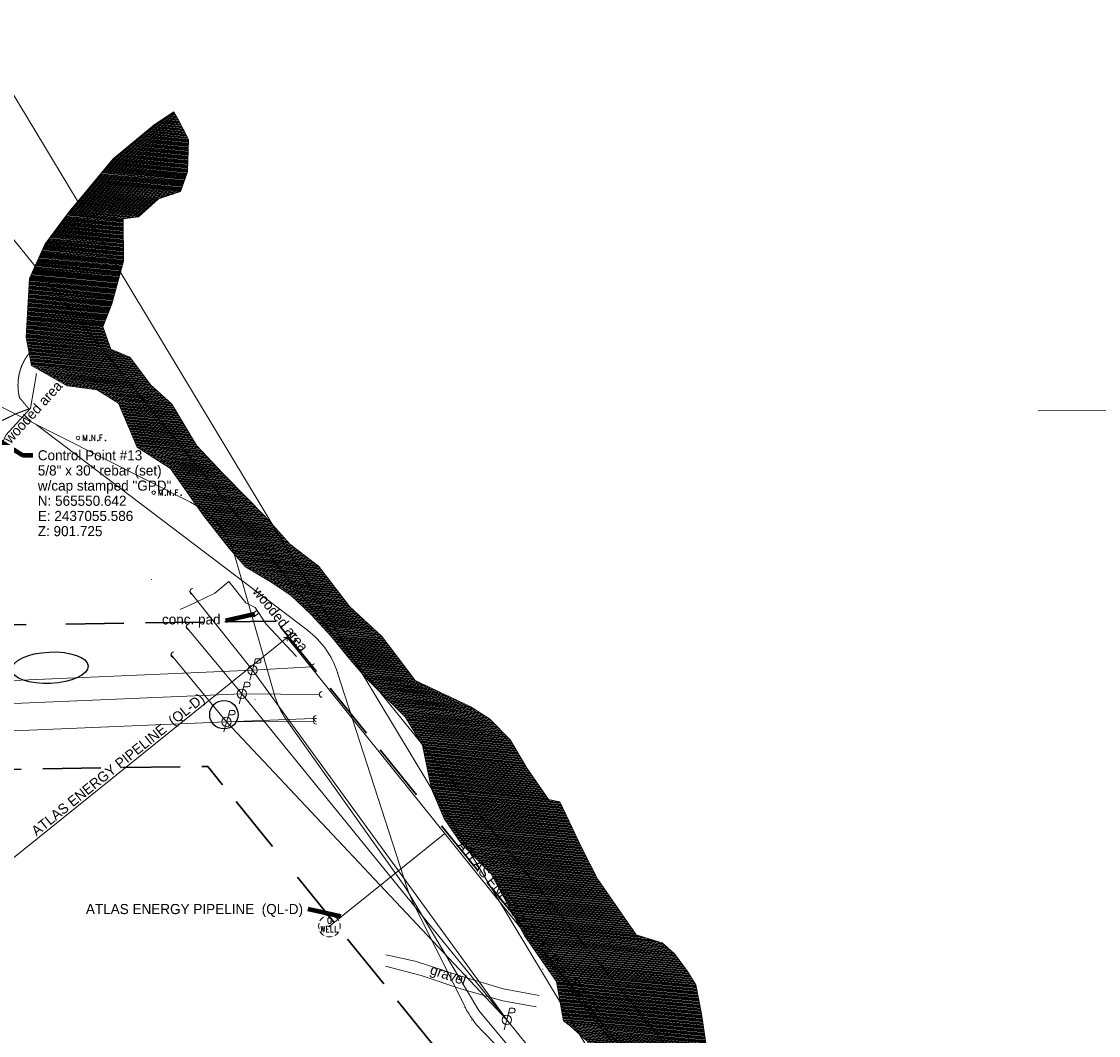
# Model space of a CAD drawing. Header units: feet. Extents: x 2433273 to 2447442, y 555003 to 575201.
# Tile 164 of 226: x 2437078 to 2437824, y 565134 to 565836. Entities that reach past the tile are written whole.
import ezdxf
from ezdxf.enums import TextEntityAlignment as Align

# ---------------------------------------------------------------- set-up
doc = ezdxf.new("R2010")
doc.units = ezdxf.units.FT
doc.header["$LTSCALE"] = 50
doc.header["$MEASUREMENT"] = 0
for name, pattern in [('cl20', [100, 5, -5, 80, -5, 5]), ('DGN Style 2', [484.236387, 290.541832, -193.694555]), ('DGN Style 5', [338.965471, 145.270916, -193.694555]), ('esmtuex', [4.65, 0.8, -0.275, -0.275, 0.8, -0.3, 0.8, -0.3, 0.8, -0.3]), ('stream', [1.4, 0.7, -0.1, 0.1, -0.1, 0.1, -0.1, 0.1, -0.1]), ('treelt', [0.3, -0.15, -0.15]), ('treert', [0.3, -0.15, -0.15])]:
    doc.linetypes.add(name, pattern=pattern)
for name, color, linetype, lineweight in [('EV_Ecological_Wetlands', 151, 'stream', 13), ('PV_X_Driveway', 7, 'DGN Style 5', 0), ('RD_X_Concrete_Pad', 9, 'DGN Style 5', 0), ('RW_X_CL_20', 6, 'cl20', 0), ('RW_X_Esmt_U', 6, 'esmtuex', 30), ('SV_X_Break_Lines', 4, 'DGN Style 2', 0), ('SV_X_Control_Cells_Found', 7, 'Continuous', 0), ('SV_X_Text', 7, 'Continuous', 0), ('UT_X_Electric_Cells', 1, 'Continuous', 0), ('UT_X_FO', 30, 'Continuous', 0), ('UT_X_Gas', 2, 'Continuous', 0), ('UT_X_Gas_Cells', 2, 'Continuous', 0), ('UT_X_Gas_Cells (Construction)', 2, 'Continuous', 0), ('UT_X_Gas_Text', 7, 'Continuous', 0), ('UT_X_Misc_Cells', 7, 'Continuous', 0), ('UT_X_Overhead_Electric', 1, 'Continuous', 0), ('VG_X_Tree_Line_Lt', 3, 'treelt', 0), ('VG_X_Tree_Line_Rt', 3, 'treert', 0)]:
    doc.layers.add(name, color=color, linetype=linetype, lineweight=lineweight)
doc.layers.add('GK_Visualization', color=30, linetype='Continuous', lineweight=13, plot=False)
doc.styles.add('Slanted-Normal LS 0.50', font='font31.shx', dxfattribs={"height": 0.14})
doc.styles.add('Slanted-Normal LS 0.50_0', font='font31.shx')
doc.styles.add('Style-font30', font='font30.shx')
doc.dimstyles.new('Dec-0  Slanted', dxfattribs={"dimscale": 50, "dimtxt": 0.14, "dimasz": 0.14, "dimexe": 0.07, "dimexo": 0.07, "dimgap": 0.07, "dimtad": 1, "dimdec": 0, "dimzin": 3, "dimdsep": 46, "dimtxsty": 'Slanted-Normal LS 0.50_0', "dimcen": 0.09, "dimclrd": 97, "dimclre": 97, "dimclrt": 7, "dimadec": 0, "dimazin": 3, "dimtfac": 1, "dimtdec": 0, "dimtofl": 0, "dimtmove": 1, "dimatfit": 1, "dimfxl": 1, "dimtzin": 3, "dimlwd": 0, "dimlwe": 0, "dimarcsym": 0})
doc.dimstyles.new('Dec-1  Slanted', dxfattribs={"dimscale": 50, "dimtxt": 0.14, "dimasz": 0.14, "dimexe": 0.07, "dimexo": 0.07, "dimgap": 0.07, "dimtad": 1, "dimdec": 1, "dimzin": 3, "dimdsep": 46, "dimtxsty": 'Slanted-Normal LS 0.50_0', "dimcen": 0.09, "dimclrd": 97, "dimclre": 97, "dimclrt": 7, "dimadec": 1, "dimazin": 3, "dimtfac": 1, "dimtdec": 1, "dimtofl": 0, "dimtmove": 1, "dimatfit": 1, "dimfxl": 1, "dimtzin": 3, "dimlwd": 0, "dimlwe": 0, "dimarcsym": 0})

# ---------------------------------------------------------------- blocks, each defined once
blk = doc.blocks.new('X_66')
at = {"layer": 'GK_Visualization', "color": 1, "linetype": 'Continuous', "lineweight": 0}
for p, q in [((-0.07, -0.07), (0.07, 0.07)), ((-0.07, 0.07), (0.07, -0.07))]:
    blk.add_line(p, q, dxfattribs=at)
blk = doc.blocks.new('X_67')
at = {"layer": 'GK_Visualization', "color": 1, "linetype": 'Continuous', "lineweight": 0}
for p, q in [((-0.07, -0.07), (0.07, 0.07)), ((-0.07, 0.07), (0.07, -0.07))]:
    blk.add_line(p, q, dxfattribs=at)
blk = doc.blocks.new('X_68')
at = {"layer": 'GK_Visualization', "color": 1, "linetype": 'Continuous', "lineweight": 0}
for p, q in [((-0.07, -0.07), (0.07, 0.07)), ((-0.07, 0.07), (0.07, -0.07))]:
    blk.add_line(p, q, dxfattribs=at)
blk = doc.blocks.new('X_69')
at = {"layer": 'GK_Visualization', "color": 1, "linetype": 'Continuous', "lineweight": 0}
for p, q in [((-0.07, -0.07), (0.07, 0.07)), ((-0.07, 0.07), (0.07, -0.07))]:
    blk.add_line(p, q, dxfattribs=at)
blk = doc.blocks.new('X_82')
at = {"layer": 'GK_Visualization', "color": 1, "linetype": 'Continuous', "lineweight": 0}
for p, q in [((-0.07, -0.07), (0.07, 0.07)), ((-0.07, 0.07), (0.07, -0.07))]:
    blk.add_line(p, q, dxfattribs=at)
blk = doc.blocks.new('X_83')
at = {"layer": 'GK_Visualization', "color": 1, "linetype": 'Continuous', "lineweight": 0}
for p, q in [((-0.07, -0.07), (0.07, 0.07)), ((-0.07, 0.07), (0.07, -0.07))]:
    blk.add_line(p, q, dxfattribs=at)
blk = doc.blocks.new('SURVPN-CROSS_4')
at = {"layer": 'GK_Visualization', "color": 30, "linetype": 'Continuous', "lineweight": 0}
for p, q in [((0.07, 0), (-0.07, 0)), ((0, 0.07), (0, -0.07))]:
    blk.add_line(p, q, dxfattribs=at)
blk = doc.blocks.new('SURVPN-CROSS_5')
at = {"layer": 'GK_Visualization', "color": 30, "linetype": 'Continuous', "lineweight": 0}
for p, q in [((0.07, 0), (-0.07, 0)), ((0, 0.07), (0, -0.07))]:
    blk.add_line(p, q, dxfattribs=at)
blk = doc.blocks.new('SURVPN-CROSS_6')
at = {"layer": 'GK_Visualization', "color": 30, "linetype": 'Continuous', "lineweight": 0}
for p, q in [((0.07, 0), (-0.07, 0)), ((0, 0.07), (0, -0.07))]:
    blk.add_line(p, q, dxfattribs=at)
blk = doc.blocks.new('SURVPN-CROSS_7')
at = {"layer": 'GK_Visualization', "color": 30, "linetype": 'Continuous', "lineweight": 0}
for p, q in [((0.07, 0), (-0.07, 0)), ((0, 0.07), (0, -0.07))]:
    blk.add_line(p, q, dxfattribs=at)
blk = doc.blocks.new('X_173')
at = {"layer": 'GK_Visualization', "color": 1, "linetype": 'Continuous', "lineweight": 0}
for p, q in [((-0.07, -0.07), (0.07, 0.07)), ((-0.07, 0.07), (0.07, -0.07))]:
    blk.add_line(p, q, dxfattribs=at)
blk = doc.blocks.new('X_174')
at = {"layer": 'GK_Visualization', "color": 1, "linetype": 'Continuous', "lineweight": 0}
for p, q in [((-0.07, -0.07), (0.07, 0.07)), ((-0.07, 0.07), (0.07, -0.07))]:
    blk.add_line(p, q, dxfattribs=at)
blk = doc.blocks.new('X_175')
at = {"layer": 'GK_Visualization', "color": 1, "linetype": 'Continuous', "lineweight": 0}
for p, q in [((-0.07, -0.07), (0.07, 0.07)), ((-0.07, 0.07), (0.07, -0.07))]:
    blk.add_line(p, q, dxfattribs=at)
blk = doc.blocks.new('X_176')
at = {"layer": 'GK_Visualization', "color": 1, "linetype": 'Continuous', "lineweight": 0}
for p, q in [((-0.07, -0.07), (0.07, 0.07)), ((-0.07, 0.07), (0.07, -0.07))]:
    blk.add_line(p, q, dxfattribs=at)
blk = doc.blocks.new('X_177')
at = {"layer": 'GK_Visualization', "color": 1, "linetype": 'Continuous', "lineweight": 0}
for p, q in [((-0.07, -0.07), (0.07, 0.07)), ((-0.07, 0.07), (0.07, -0.07))]:
    blk.add_line(p, q, dxfattribs=at)
blk = doc.blocks.new('X_178')
at = {"layer": 'GK_Visualization', "color": 1, "linetype": 'Continuous', "lineweight": 0}
for p, q in [((-0.07, -0.07), (0.07, 0.07)), ((-0.07, 0.07), (0.07, -0.07))]:
    blk.add_line(p, q, dxfattribs=at)
blk = doc.blocks.new('X_179')
at = {"layer": 'GK_Visualization', "color": 1, "linetype": 'Continuous', "lineweight": 0}
for p, q in [((-0.07, -0.07), (0.07, 0.07)), ((-0.07, 0.07), (0.07, -0.07))]:
    blk.add_line(p, q, dxfattribs=at)
blk = doc.blocks.new('SURVPN-CROSS_112')
at = {"layer": 'GK_Visualization', "color": 30, "linetype": 'Continuous', "lineweight": 0}
for p, q in [((0.07, 0), (-0.07, 0)), ((0, 0.07), (0, -0.07))]:
    blk.add_line(p, q, dxfattribs=at)
blk = doc.blocks.new('SURVPN-CROSS_113')
at = {"layer": 'GK_Visualization', "color": 30, "linetype": 'Continuous', "lineweight": 0}
for p, q in [((0.07, 0), (-0.07, 0)), ((0, 0.07), (0, -0.07))]:
    blk.add_line(p, q, dxfattribs=at)
blk = doc.blocks.new('SURVPN-CROSS_114')
at = {"layer": 'GK_Visualization', "color": 30, "linetype": 'Continuous', "lineweight": 0}
for p, q in [((0.07, 0), (-0.07, 0)), ((0, 0.07), (0, -0.07))]:
    blk.add_line(p, q, dxfattribs=at)
blk = doc.blocks.new('SURVPN-CROSS_115')
at = {"layer": 'GK_Visualization', "color": 30, "linetype": 'Continuous', "lineweight": 0}
for p, q in [((0.07, 0), (-0.07, 0)), ((0, 0.07), (0, -0.07))]:
    blk.add_line(p, q, dxfattribs=at)
blk = doc.blocks.new('SURVPN-CROSS_116')
at = {"layer": 'GK_Visualization', "color": 30, "linetype": 'Continuous', "lineweight": 0}
for p, q in [((0.07, 0), (-0.07, 0)), ((0, 0.07), (0, -0.07))]:
    blk.add_line(p, q, dxfattribs=at)
blk = doc.blocks.new('SURVPN-CROSS_117')
at = {"layer": 'GK_Visualization', "color": 30, "linetype": 'Continuous', "lineweight": 0}
for p, q in [((0.07, 0), (-0.07, 0)), ((0, 0.07), (0, -0.07))]:
    blk.add_line(p, q, dxfattribs=at)
blk = doc.blocks.new('SURVPN-CROSS_118')
at = {"layer": 'GK_Visualization', "color": 30, "linetype": 'Continuous', "lineweight": 0}
for p, q in [((0.07, 0), (-0.07, 0)), ((0, 0.07), (0, -0.07))]:
    blk.add_line(p, q, dxfattribs=at)
blk = doc.blocks.new('SURVPN-CROSS_119')
at = {"layer": 'GK_Visualization', "color": 30, "linetype": 'Continuous', "lineweight": 0}
for p, q in [((0.07, 0), (-0.07, 0)), ((0, 0.07), (0, -0.07))]:
    blk.add_line(p, q, dxfattribs=at)
blk = doc.blocks.new('SURVPN-CROSS_120')
at = {"layer": 'GK_Visualization', "color": 30, "linetype": 'Continuous', "lineweight": 0}
for p, q in [((0.07, 0), (-0.07, 0)), ((0, 0.07), (0, -0.07))]:
    blk.add_line(p, q, dxfattribs=at)
blk = doc.blocks.new('SURVPN-CROSS_121')
at = {"layer": 'GK_Visualization', "color": 30, "linetype": 'Continuous', "lineweight": 0}
for p, q in [((0.07, 0), (-0.07, 0)), ((0, 0.07), (0, -0.07))]:
    blk.add_line(p, q, dxfattribs=at)
blk = doc.blocks.new('SURVPN-CROSS_122')
at = {"layer": 'GK_Visualization', "color": 30, "linetype": 'Continuous', "lineweight": 0}
for p, q in [((0.07, 0), (-0.07, 0)), ((0, 0.07), (0, -0.07))]:
    blk.add_line(p, q, dxfattribs=at)
blk = doc.blocks.new('SURVPN-CROSS_123')
at = {"layer": 'GK_Visualization', "color": 30, "linetype": 'Continuous', "lineweight": 0}
for p, q in [((0.07, 0), (-0.07, 0)), ((0, 0.07), (0, -0.07))]:
    blk.add_line(p, q, dxfattribs=at)
blk = doc.blocks.new('MNAIL_4')
at = {"layer": 'SV_X_Control_Cells_Found', "color": 7, "linetype": 'Continuous', "lineweight": 0, "flags": 128}
for points in [[(0.072, -0.04), (0.072, 0.04), (0.097, -0.04), (0.122, 0.04), (0.122, -0.04)], [(0.191, -0.04), (0.191, 0.04), (0.232, -0.04), (0.232, 0.04)], [(0.339, 0.04), (0.301, 0.04), (0.301, -0.04)], [(0.301, 0.001), (0.328, 0.001)], [(0.16, -0.03), (0.163, -0.03), (0.165, -0.031), (0.166, -0.034), (0.166, -0.037), (0.165, -0.039), (0.163, -0.04), (0.16, -0.04), (0.159, -0.039), (0.157, -0.037), (0.157, -0.034), (0.159, -0.031), (0.16, -0.03)], [(0.271, -0.03), (0.274, -0.03), (0.275, -0.031), (0.277, -0.034), (0.277, -0.037), (0.275, -0.039), (0.274, -0.04), (0.271, -0.04), (0.269, -0.039), (0.268, -0.037), (0.268, -0.034), (0.269, -0.031), (0.271, -0.03)], [(0.378, -0.03), (0.381, -0.03), (0.383, -0.031), (0.385, -0.034), (0.385, -0.037), (0.383, -0.039), (0.381, -0.04), (0.378, -0.04), (0.377, -0.039), (0.375, -0.037), (0.375, -0.034), (0.377, -0.031), (0.378, -0.03)]]:
    blk.add_lwpolyline(points, dxfattribs=at)
at = {"layer": 'SV_X_Control_Cells_Found', "color": 7, "linetype": 'Continuous', "lineweight": 0}
blk.add_circle((0, 0), 0.0249, dxfattribs=at)
blk = doc.blocks.new('MNAIL_5')
at = {"layer": 'SV_X_Control_Cells_Found', "color": 7, "linetype": 'Continuous', "lineweight": 0, "flags": 128}
for points in [[(0.072, -0.04), (0.072, 0.04), (0.097, -0.04), (0.122, 0.04), (0.122, -0.04)], [(0.191, -0.04), (0.191, 0.04), (0.232, -0.04), (0.232, 0.04)], [(0.339, 0.04), (0.301, 0.04), (0.301, -0.04)], [(0.301, 0.001), (0.328, 0.001)], [(0.16, -0.03), (0.163, -0.03), (0.165, -0.031), (0.166, -0.034), (0.166, -0.037), (0.165, -0.039), (0.163, -0.04), (0.16, -0.04), (0.159, -0.039), (0.157, -0.037), (0.157, -0.034), (0.159, -0.031), (0.16, -0.03)], [(0.271, -0.03), (0.274, -0.03), (0.275, -0.031), (0.277, -0.034), (0.277, -0.037), (0.275, -0.039), (0.274, -0.04), (0.271, -0.04), (0.269, -0.039), (0.268, -0.037), (0.268, -0.034), (0.269, -0.031), (0.271, -0.03)], [(0.378, -0.03), (0.381, -0.03), (0.383, -0.031), (0.385, -0.034), (0.385, -0.037), (0.383, -0.039), (0.381, -0.04), (0.378, -0.04), (0.377, -0.039), (0.375, -0.037), (0.375, -0.034), (0.377, -0.031), (0.378, -0.03)]]:
    blk.add_lwpolyline(points, dxfattribs=at)
at = {"layer": 'SV_X_Control_Cells_Found', "color": 7, "linetype": 'Continuous', "lineweight": 0}
blk.add_circle((0, 0), 0.0249, dxfattribs=at)
blk = doc.blocks.new('PP_22')
at = {"layer": 'UT_X_Electric_Cells', "color": 1, "linetype": 'Continuous', "lineweight": 0}
for p, q in [((0.043, 0.16), (-0.037, -0.14)), ((0.043, 0.16), (0.085, 0.16)), ((0.026, 0.096), (0.085, 0.096))]:
    blk.add_line(p, q, dxfattribs=at)
blk.add_circle((0, 0), 0.065, dxfattribs=at)
at = {"layer": 'UT_X_Electric_Cells', "color": 1, "linetype": 'Continuous', "lineweight": 0, "extrusion": (0, 0, -1)}
blk.add_arc((-0.086, 0.128), 0.0319, 88.8767, 271.1233, dxfattribs=at)
blk = doc.blocks.new('DM_27')
at = {"layer": 'UT_X_Misc_Cells', "linetype": 'Continuous', "lineweight": 0}
h = blk.add_hatch(color=2, dxfattribs=at)
edge = h.paths.add_edge_path()
edge.add_arc((0, 0), 0.01, 0, 360)
at = {"layer": 'UT_X_Misc_Cells', "color": 2, "linetype": 'Continuous', "lineweight": 0}
blk.add_arc((0.04, 0), 0.04, 90, 270, dxfattribs=at)
blk = doc.blocks.new('DM_28')
at = {"layer": 'UT_X_Misc_Cells', "linetype": 'Continuous', "lineweight": 0}
h = blk.add_hatch(color=2, dxfattribs=at)
edge = h.paths.add_edge_path()
edge.add_arc((0, 0), 0.01, 0, 360)
at = {"layer": 'UT_X_Misc_Cells', "color": 2, "linetype": 'Continuous', "lineweight": 0}
blk.add_arc((0.04, 0), 0.04, 90, 270, dxfattribs=at)
blk = doc.blocks.new('DM_29')
at = {"layer": 'UT_X_Misc_Cells', "linetype": 'Continuous', "lineweight": 0}
h = blk.add_hatch(color=2, dxfattribs=at)
edge = h.paths.add_edge_path()
edge.add_arc((0, 0), 0.01, 0, 360)
at = {"layer": 'UT_X_Misc_Cells', "color": 2, "linetype": 'Continuous', "lineweight": 0}
blk.add_arc((0.04, 0), 0.04, 90, 270, dxfattribs=at)
blk = doc.blocks.new('DM_30')
at = {"layer": 'UT_X_Misc_Cells', "linetype": 'Continuous', "lineweight": 0}
h = blk.add_hatch(color=2, dxfattribs=at)
edge = h.paths.add_edge_path()
edge.add_arc((0, 0), 0.01, 0, 360)
at = {"layer": 'UT_X_Misc_Cells', "color": 2, "linetype": 'Continuous', "lineweight": 0}
blk.add_arc((0.04, 0), 0.04, 90, 270, dxfattribs=at)
blk = doc.blocks.new('PP_23')
at = {"layer": 'UT_X_Electric_Cells', "color": 1, "linetype": 'Continuous', "lineweight": 0}
for p, q in [((0.043, 0.16), (-0.037, -0.14)), ((0.043, 0.16), (0.085, 0.16)), ((0.026, 0.096), (0.085, 0.096))]:
    blk.add_line(p, q, dxfattribs=at)
blk.add_circle((0, 0), 0.065, dxfattribs=at)
at = {"layer": 'UT_X_Electric_Cells', "color": 1, "linetype": 'Continuous', "lineweight": 0, "extrusion": (0, 0, -1)}
blk.add_arc((-0.086, 0.128), 0.0319, 88.8767, 271.1233, dxfattribs=at)
blk = doc.blocks.new('PP_24')
at = {"layer": 'UT_X_Electric_Cells', "color": 1, "linetype": 'Continuous', "lineweight": 0}
for p, q in [((0.043, 0.16), (-0.037, -0.14)), ((0.043, 0.16), (0.085, 0.16)), ((0.026, 0.096), (0.085, 0.096))]:
    blk.add_line(p, q, dxfattribs=at)
blk.add_circle((0, 0), 0.065, dxfattribs=at)
at = {"layer": 'UT_X_Electric_Cells', "color": 1, "linetype": 'Continuous', "lineweight": 0, "extrusion": (0, 0, -1)}
blk.add_arc((-0.086, 0.128), 0.0319, 88.8767, 271.1233, dxfattribs=at)
blk = doc.blocks.new('DM_35')
at = {"layer": 'UT_X_Misc_Cells', "linetype": 'Continuous', "lineweight": 0}
h = blk.add_hatch(color=2, dxfattribs=at)
edge = h.paths.add_edge_path()
edge.add_arc((0, 0), 0.01, 0, 360)
at = {"layer": 'UT_X_Misc_Cells', "color": 2, "linetype": 'Continuous', "lineweight": 0}
blk.add_arc((0.04, 0), 0.04, 90, 270, dxfattribs=at)
blk = doc.blocks.new('DM_36')
at = {"layer": 'UT_X_Misc_Cells', "linetype": 'Continuous', "lineweight": 0}
h = blk.add_hatch(color=2, dxfattribs=at)
edge = h.paths.add_edge_path()
edge.add_arc((0, 0), 0.01, 0, 360)
at = {"layer": 'UT_X_Misc_Cells', "color": 2, "linetype": 'Continuous', "lineweight": 0}
blk.add_arc((0.04, 0), 0.04, 90, 270, dxfattribs=at)
blk = doc.blocks.new('DM_37')
at = {"layer": 'UT_X_Misc_Cells', "linetype": 'Continuous', "lineweight": 0}
h = blk.add_hatch(color=2, dxfattribs=at)
edge = h.paths.add_edge_path()
edge.add_arc((0, 0), 0.01, 0, 360)
at = {"layer": 'UT_X_Misc_Cells', "color": 2, "linetype": 'Continuous', "lineweight": 0}
blk.add_arc((0.04, 0), 0.04, 90, 270, dxfattribs=at)
blk = doc.blocks.new('GMRK_6')
at = {"layer": 'UT_X_Gas_Cells', "color": 2, "linetype": 'Continuous', "lineweight": 0}
for p, q in [((0, 0), (-0.048, 0)), ((0, -0.05), (0, 0.05))]:
    blk.add_line(p, q, dxfattribs=at)
at = {"layer": 'UT_X_Gas_Cells', "color": 2, "linetype": 'Continuous', "lineweight": 0, "flags": 128}
blk.add_lwpolyline([(0.124, 0.038), (0.123, 0.043), (0.12, 0.048), (0.115, 0.053), (0.108, 0.058), (0.103, 0.06), (0.099, 0.061), (0.093, 0.062), (0.082, 0.062), (0.077, 0.061), (0.074, 0.06), (0.07, 0.058), (0.062, 0.053), (0.057, 0.046), (0.054, 0.038), (0.052, 0.027), (0.05, 0.011), (0.05, -0.009), (0.051, -0.026), (0.055, -0.039), (0.061, -0.051), (0.066, -0.055), (0.072, -0.059), (0.082, -0.063), (0.093, -0.063), (0.104, -0.061), (0.108, -0.059), (0.112, -0.057), (0.116, -0.053), (0.12, -0.047), (0.124, -0.038), (0.124, -0.013), (0.103, -0.013)], dxfattribs=at)
blk = doc.blocks.new('GWELL')
at = {"layer": 'UT_X_Gas_Cells', "color": 2, "linetype": 'Continuous', "lineweight": 0, "flags": 128}
for points in [[(0.024, 0.101), (0.023, 0.104), (0.021, 0.107), (0.018, 0.111), (0.014, 0.114), (0.01, 0.116), (0.008, 0.116), (0.004, 0.117), (-0.003, 0.117), (-0.007, 0.116), (-0.008, 0.116), (-0.011, 0.114), (-0.016, 0.111), (-0.019, 0.106), (-0.021, 0.101), (-0.022, 0.094), (-0.024, 0.084), (-0.024, 0.071), (-0.023, 0.06), (-0.02, 0.052), (-0.017, 0.044), (-0.013, 0.042), (-0.01, 0.039), (-0.003, 0.037), (0.004, 0.037), (0.011, 0.038), (0.014, 0.039), (0.016, 0.041), (0.019, 0.043), (0.021, 0.047), (0.024, 0.053), (0.024, 0.068), (0.01, 0.068)], [(-0.115, -0.002), (-0.104, -0.082), (-0.09, -0.002), (-0.077, -0.082), (-0.066, -0.002)], [(-0.005, -0.002), (-0.043, -0.002), (-0.043, -0.082), (-0.003, -0.082)], [(-0.043, -0.041), (-0.016, -0.041)], [(0.017, -0.002), (0.017, -0.082), (0.055, -0.082)], [(0.077, -0.002), (0.077, -0.082), (0.115, -0.082)]]:
    blk.add_lwpolyline(points, dxfattribs=at)
at = {"layer": 'UT_X_Gas_Cells', "color": 2, "linetype": 'Continuous', "lineweight": 0}
for start, end in [(73.9409, 105.9366), (164.0021, 196.0591), (118.9866, 150.9578), (28.9866, 60.9578), (344.0021, 15.9979), (208.9866, 240.9578), (253.9409, 285.9366), (298.9866, 331.0134)]:
    blk.add_arc((0, 0), 0.15, start, end, dxfattribs=at)
at = {"layer": 'UT_X_Gas_Cells (Construction)', "color": 2, "linetype": 'Continuous', "lineweight": 30}
blk.add_point((0, 0), dxfattribs=at)
blk = doc.blocks.new('PP_41')
at = {"layer": 'UT_X_Electric_Cells', "color": 1, "linetype": 'Continuous', "lineweight": 0}
for p, q in [((0.043, 0.16), (-0.038, -0.14)), ((0.043, 0.16), (0.085, 0.16)), ((0.026, 0.096), (0.085, 0.096))]:
    blk.add_line(p, q, dxfattribs=at)
blk.add_circle((0, 0), 0.065, dxfattribs=at)
at = {"layer": 'UT_X_Electric_Cells', "color": 1, "linetype": 'Continuous', "lineweight": 0, "extrusion": (0, 0, -1)}
blk.add_arc((-0.086, 0.128), 0.0319, 88.8767, 271.1233, dxfattribs=at)

msp = doc.modelspace()

# ---------------------------------------------------------------- hatches: boundary and pattern name
at = {"layer": 'EV_Ecological_Wetlands', "linetype": 'Continuous'}
h = msp.add_hatch(dxfattribs=at)
h.set_pattern_fill('HATCH', color=256, style=0, pattern_type=2)
h.set_pattern_definition([(354.46451, (2437548.52297, 565046.35364), (0.04823113, 0.49766832), [])])
h.paths.add_polyline_path([(2437449.83, 564974.71), (2437494.39, 564936.64), (2437541.09, 564917.68), (2437586.45, 564881.43), (2437608.19, 564883.55), (2437614.84, 564880.63), (2437638.92, 564870.02), (2437659.29, 564880.63), (2437666.56, 564884.41), (2437693.74, 564898.57), (2437709.32, 564906.68), (2437721.92, 564917.87), (2437723.69, 564932.36), (2437703.4, 564941.72), (2437693.68, 564964.32), (2437683.42, 564985.05), (2437673.63, 564996.83), (2437650.85, 565021.93), (2437630.86, 565041.69), (2437607.92, 565060.98), (2437588.21, 565075.17), (2437569.51, 565096.39), (2437559.01, 565112.14), (2437551.96, 565128.92), (2437549.02, 565149.38), (2437544.87, 565169.47), (2437539.16, 565178.6), (2437530.3, 565190.98), (2437521.72, 565198.55), (2437503.63, 565204.02), (2437495.76, 565215.41), (2437477.09, 565242.39), (2437465.88, 565264.53), (2437450.76, 565296.06), (2437442.89, 565297.72), (2437428.07, 565319.47), (2437416.53, 565339.18), (2437402.13, 565353.55), (2437388.62, 565362.21), (2437350.63, 565380.24), (2437327.6, 565410.65), (2437305.26, 565431.38), (2437283.65, 565459.44), (2437263.75, 565474.46), (2437246.44, 565493.88), (2437219.61, 565521.33), (2437217.65, 565523.34), (2437199.23, 565542.84), (2437182.14, 565571.49), (2437167.44, 565584.82), (2437153.02, 565604.02), (2437139.87, 565609.59), (2437134.44, 565625.02), (2437140.55, 565640.96), (2437148.58, 565670.52), (2437148.46, 565698.85), (2437148.45, 565699.77), (2437159.15, 565701.31), (2437173.03, 565713.8), (2437188.11, 565718.7), (2437193.06, 565732.36), (2437193.78, 565754.75), (2437186.21, 565769.03), (2437183.57, 565774.01), (2437176.11, 565769.03), (2437169.92, 565764.89), (2437141.48, 565741.47), (2437110.99, 565704.73), (2437106.64, 565698.85), (2437094.31, 565682.15), (2437083.63, 565658.54), (2437081.33, 565617.82), (2437085.01, 565598.24), (2437109.67, 565584.2), (2437130.51, 565581.55), (2437145.25, 565572.26), (2437158.12, 565541.75), (2437181.27, 565527.05), (2437204.33, 565494.15), (2437221.87, 565471.85), (2437233.21, 565458.95), (2437250.26, 565448.73), (2437264.55, 565439.32), (2437278.55, 565425.96), (2437292.54, 565410.8), (2437304.27, 565396.4), (2437316.8, 565381.69), (2437344.03, 565354.85), (2437355.8, 565335.27), (2437362.05, 565305.19), (2437370.74, 565284.54), (2437382.2, 565267.68), (2437386.18, 565263.65), (2437403.3, 565246.33), (2437409.36, 565235.1), (2437426.33, 565203.63), (2437448.56, 565171.76), (2437449.24, 565167.89), (2437453.37, 565144.58), (2437458.28, 565140.76), (2437469.59, 565130.56), (2437475.6, 565111.36), (2437477.71, 565082.88), (2437474.7, 565072.14), (2437470.52, 565057.26), (2437447.98, 565043.68), (2437432.63, 565026.57), (2437426.26, 565007.43), (2437432.87, 564991.65), (2437448.15, 564976.38)])

# ---------------------------------------------------------------- linework, layer by layer
at = {"linetype": 'Continuous', "flags": 128}
for points in [[(2437219.61, 565521.33), (2437217.65, 565523.34)], [(2437362.05, 565305.19), (2437362.05, 565305.16)], [(2437382.2, 565267.68), (2437386.18, 565263.65)]]:
    msp.add_lwpolyline(points, dxfattribs=at)
msp.add_circle((2437218.2, 565356.48), 9.84)
msp.add_ellipse((2437097.71, 565388.99), major_axis=(-26.44, -1.28), ratio=0.411521)
at = {"layer": 'EV_Ecological_Wetlands', "linetype": 'Continuous'}
for p, q in [((2437183.57, 565774.01), (2437176.11, 565769.03)), ((2437186.21, 565769.03), (2437183.57, 565774.01)), ((2437169.92, 565764.89), (2437141.48, 565741.47)), ((2437176.11, 565769.03), (2437169.92, 565764.89)), ((2437193.78, 565754.75), (2437186.21, 565769.03)), ((2437193.06, 565732.36), (2437193.78, 565754.75)), ((2437141.48, 565741.47), (2437110.99, 565704.73)), ((2437188.11, 565718.7), (2437193.06, 565732.36)), ((2437173.03, 565713.8), (2437188.11, 565718.7)), ((2437159.15, 565701.31), (2437173.03, 565713.8)), ((2437110.99, 565704.73), (2437106.64, 565698.85)), ((2437106.64, 565698.85), (2437094.31, 565682.15)), ((2437148.45, 565699.77), (2437159.15, 565701.31)), ((2437148.46, 565698.85), (2437148.45, 565699.77)), ((2437148.58, 565670.52), (2437148.46, 565698.85)), ((2437094.31, 565682.15), (2437083.63, 565658.54)), ((2437140.55, 565640.96), (2437148.58, 565670.52)), ((2437083.63, 565658.54), (2437081.33, 565617.82)), ((2437134.44, 565625.03), (2437140.55, 565640.96)), ((2437139.87, 565609.59), (2437134.44, 565625.03)), ((2437081.33, 565617.82), (2437085.01, 565598.24)), ((2437153.01, 565604.02), (2437139.87, 565609.59)), ((2437167.43, 565584.82), (2437153.01, 565604.02)), ((2437085.01, 565598.24), (2437109.67, 565584.2)), ((2437109.67, 565584.2), (2437130.51, 565581.55)), ((2437182.14, 565571.49), (2437167.43, 565584.82)), ((2437130.51, 565581.55), (2437145.24, 565572.27)), ((2437145.24, 565572.27), (2437158.12, 565541.75)), ((2437199.23, 565542.84), (2437182.14, 565571.49)), ((2437158.12, 565541.75), (2437181.27, 565527.05)), ((2437217.65, 565523.34), (2437199.23, 565542.84)), ((2437181.27, 565527.05), (2437204.33, 565494.15)), ((2437219.61, 565521.33), (2437217.65, 565523.34)), ((2437246.44, 565493.88), (2437219.61, 565521.33)), ((2437204.33, 565494.15), (2437221.87, 565471.86)), ((2437263.75, 565474.46), (2437246.44, 565493.88)), ((2437221.87, 565471.86), (2437233.21, 565458.95)), ((2437283.65, 565459.44), (2437263.75, 565474.46)), ((2437233.21, 565458.95), (2437250.26, 565448.73)), ((2437305.25, 565431.39), (2437283.65, 565459.44)), ((2437250.26, 565448.73), (2437264.55, 565439.32)), ((2437264.55, 565439.32), (2437278.55, 565425.96)), ((2437327.6, 565410.65), (2437305.25, 565431.39)), ((2437278.55, 565425.96), (2437292.54, 565410.81)), ((2437292.54, 565410.81), (2437304.27, 565396.4)), ((2437350.63, 565380.24), (2437327.6, 565410.65)), ((2437304.27, 565396.4), (2437316.8, 565381.69)), ((2437316.8, 565381.69), (2437344.03, 565354.85)), ((2437388.62, 565362.21), (2437350.63, 565380.24)), ((2437402.13, 565353.55), (2437388.62, 565362.21)), ((2437344.03, 565354.85), (2437355.8, 565335.27)), ((2437416.53, 565339.18), (2437402.13, 565353.55)), ((2437428.07, 565319.47), (2437416.53, 565339.18)), ((2437355.8, 565335.27), (2437362.05, 565305.19)), ((2437442.89, 565297.72), (2437428.07, 565319.47)), ((2437362.05, 565305.19), (2437370.74, 565284.54)), ((2437450.76, 565296.06), (2437442.89, 565297.72)), ((2437465.88, 565264.53), (2437450.76, 565296.06)), ((2437370.74, 565284.54), (2437382.2, 565267.68)), ((2437382.2, 565267.68), (2437386.18, 565263.65)), ((2437386.18, 565263.65), (2437403.3, 565246.33)), ((2437477.09, 565242.39), (2437465.88, 565264.53)), ((2437403.3, 565246.33), (2437409.36, 565235.1)), ((2437495.76, 565215.41), (2437477.09, 565242.39)), ((2437409.36, 565235.1), (2437426.33, 565203.63)), ((2437503.63, 565204.02), (2437495.76, 565215.41)), ((2437426.33, 565203.63), (2437448.56, 565171.76)), ((2437521.72, 565198.55), (2437503.63, 565204.02)), ((2437530.3, 565190.98), (2437521.72, 565198.55)), ((2437539.16, 565178.6), (2437530.3, 565190.98)), ((2437544.87, 565169.47), (2437539.16, 565178.6)), ((2437448.56, 565171.76), (2437449.24, 565167.89)), ((2437449.24, 565167.89), (2437453.37, 565144.58)), ((2437549.02, 565149.38), (2437544.87, 565169.47)), ((2437453.37, 565144.58), (2437458.28, 565140.76)), ((2437551.96, 565128.92), (2437549.02, 565149.38)), ((2437458.28, 565140.76), (2437469.59, 565130.56))]:
    msp.add_line(p, q, dxfattribs=at)
at = {"layer": 'EV_Ecological_Wetlands', "linetype": 'Continuous', "flags": 128}
for points in [[(2437551.96, 565128.92), (2437549.02, 565149.38), (2437544.87, 565169.47), (2437539.16, 565178.6), (2437530.3, 565190.98), (2437521.72, 565198.55), (2437503.63, 565204.02), (2437495.76, 565215.41), (2437477.09, 565242.39), (2437465.88, 565264.53), (2437450.76, 565296.06), (2437442.89, 565297.72), (2437428.07, 565319.47), (2437416.53, 565339.18), (2437402.13, 565353.55), (2437388.62, 565362.21), (2437350.63, 565380.24), (2437327.6, 565410.65), (2437305.26, 565431.38), (2437283.65, 565459.44), (2437263.75, 565474.46), (2437246.44, 565493.88), (2437219.61, 565521.33), (2437217.65, 565523.34), (2437199.23, 565542.84), (2437182.14, 565571.49), (2437167.44, 565584.82), (2437153.02, 565604.02), (2437139.87, 565609.59), (2437134.44, 565625.02), (2437140.55, 565640.96), (2437148.58, 565670.52), (2437148.46, 565698.85), (2437148.45, 565699.77), (2437159.15, 565701.31), (2437173.03, 565713.8), (2437188.11, 565718.7), (2437193.06, 565732.36), (2437193.78, 565754.75), (2437186.21, 565769.03), (2437183.57, 565774.01), (2437176.11, 565769.03), (2437169.92, 565764.89), (2437141.48, 565741.47), (2437110.99, 565704.73), (2437106.64, 565698.85), (2437094.31, 565682.15), (2437083.63, 565658.54), (2437081.33, 565617.82), (2437085.01, 565598.24), (2437109.67, 565584.2), (2437130.51, 565581.55), (2437145.25, 565572.26), (2437158.12, 565541.75), (2437181.27, 565527.05), (2437204.33, 565494.15), (2437221.87, 565471.85), (2437233.21, 565458.95), (2437250.26, 565448.73), (2437264.55, 565439.32), (2437278.55, 565425.96), (2437292.54, 565410.8), (2437304.27, 565396.4), (2437316.8, 565381.69), (2437344.03, 565354.85), (2437355.8, 565335.27), (2437362.05, 565305.19), (2437370.74, 565284.54), (2437382.2, 565267.68), (2437386.18, 565263.65), (2437403.3, 565246.33), (2437409.36, 565235.1), (2437426.33, 565203.63), (2437448.56, 565171.76), (2437449.24, 565167.89), (2437453.37, 565144.58), (2437458.28, 565140.76), (2437469.59, 565130.56)], [(2437183.57, 565774.01), (2437176.11, 565769.03)], [(2437186.21, 565769.03), (2437183.57, 565774.01)], [(2437169.92, 565764.89), (2437141.48, 565741.47)], [(2437176.11, 565769.03), (2437169.92, 565764.89)], [(2437193.78, 565754.75), (2437186.21, 565769.03)], [(2437193.06, 565732.36), (2437193.78, 565754.75)], [(2437141.48, 565741.47), (2437110.99, 565704.73)], [(2437188.11, 565718.7), (2437193.06, 565732.36)], [(2437173.03, 565713.8), (2437188.11, 565718.7)], [(2437159.15, 565701.31), (2437173.03, 565713.8)], [(2437110.99, 565704.73), (2437106.64, 565698.85)], [(2437106.64, 565698.85), (2437094.31, 565682.15)], [(2437148.45, 565699.77), (2437159.15, 565701.31)], [(2437148.46, 565698.85), (2437148.45, 565699.77)], [(2437148.58, 565670.52), (2437148.46, 565698.85)], [(2437094.31, 565682.15), (2437083.63, 565658.54)], [(2437140.55, 565640.96), (2437148.58, 565670.52)], [(2437083.63, 565658.54), (2437081.33, 565617.82)], [(2437134.44, 565625.02), (2437140.55, 565640.96)], [(2437139.87, 565609.59), (2437134.44, 565625.02)], [(2437081.33, 565617.82), (2437085.01, 565598.24)], [(2437153.02, 565604.02), (2437139.87, 565609.59)], [(2437167.44, 565584.82), (2437153.02, 565604.02)], [(2437085.01, 565598.24), (2437109.67, 565584.2)], [(2437109.67, 565584.2), (2437130.51, 565581.55)], [(2437182.14, 565571.49), (2437167.44, 565584.82)], [(2437130.51, 565581.55), (2437145.25, 565572.26)], [(2437145.25, 565572.26), (2437158.12, 565541.75)], [(2437199.23, 565542.84), (2437182.14, 565571.49)], [(2437158.12, 565541.75), (2437181.27, 565527.05)], [(2437283.65, 565459.44), (2437263.75, 565474.46)], [(2437233.21, 565458.95), (2437250.26, 565448.73)], [(2437305.26, 565431.38), (2437283.65, 565459.44)], [(2437250.26, 565448.73), (2437264.55, 565439.32)], [(2437264.55, 565439.32), (2437278.55, 565425.96)], [(2437327.6, 565410.65), (2437305.26, 565431.38)], [(2437278.55, 565425.96), (2437292.54, 565410.8)], [(2437292.54, 565410.8), (2437304.27, 565396.4)], [(2437350.63, 565380.24), (2437327.6, 565410.65)], [(2437304.27, 565396.4), (2437316.8, 565381.69)], [(2437316.8, 565381.69), (2437344.03, 565354.85)], [(2437388.62, 565362.21), (2437350.63, 565380.24)], [(2437402.13, 565353.55), (2437388.62, 565362.21)], [(2437344.03, 565354.85), (2437355.8, 565335.27)], [(2437416.53, 565339.18), (2437402.13, 565353.55)], [(2437428.07, 565319.47), (2437416.53, 565339.18)], [(2437355.8, 565335.27), (2437362.05, 565305.19)], [(2437442.89, 565297.72), (2437428.07, 565319.47)], [(2437362.05, 565305.16), (2437370.74, 565284.54)], [(2437450.76, 565296.06), (2437442.89, 565297.72)], [(2437465.88, 565264.53), (2437450.76, 565296.06)], [(2437370.74, 565284.54), (2437382.2, 565267.68)], [(2437386.18, 565263.65), (2437403.3, 565246.33)], [(2437477.09, 565242.39), (2437465.88, 565264.53)], [(2437403.3, 565246.33), (2437409.36, 565235.1)], [(2437495.76, 565215.41), (2437477.09, 565242.39)], [(2437409.36, 565235.1), (2437426.33, 565203.63)], [(2437503.63, 565204.02), (2437495.76, 565215.41)], [(2437426.33, 565203.63), (2437448.56, 565171.76)], [(2437521.72, 565198.55), (2437503.63, 565204.02)], [(2437530.3, 565190.98), (2437521.72, 565198.55)], [(2437539.16, 565178.6), (2437530.3, 565190.98)], [(2437544.87, 565169.47), (2437539.16, 565178.6)], [(2437448.56, 565171.76), (2437449.24, 565167.89)], [(2437449.24, 565167.89), (2437453.37, 565144.58)], [(2437549.02, 565149.38), (2437544.87, 565169.47)], [(2437453.37, 565144.58), (2437458.28, 565140.76)], [(2437551.96, 565128.92), (2437549.02, 565149.38)], [(2437458.28, 565140.76), (2437469.59, 565130.56)]]:
    msp.add_lwpolyline(points, dxfattribs=at)
at = {"layer": 'GK_Visualization', "color": 1, "flags": 128}
for points in [[(2437880.68, 564140.54), (2437633.61, 564452.55), (2437585.46, 564883.36, 0.127136), (2437574.76, 564911.42), (2437459.17, 565074.31), (2437394.79, 565151.54), (2437343.43, 565237.42), (2437261.72, 565352.57, -0.085446), (2437252.92, 565370.93), (2437225.87, 565466.38, 0.21006), (2437195.12, 565503.61), (2437042.39, 565580.51, -0.209554), (2437011.68, 565617.63), (2436990.23, 565692.75, -0.063319), (2436987.94, 565707.71), (2436985.68, 565797.45, 0.075377), (2436982.54, 565815.16), (2436962.36, 565874.82, 0.091686), (2436951.73, 565893.87), (2436871.14, 565991.15), (2436772.07, 566079.22), (2436685.46, 566161.66), (2436309.03, 566628.47)], [(2437459.17, 565074.31), (2437396.31, 565138.33, -0.078536), (2437385.44, 565153.58), (2437348.74, 565227.22, -0.037577), (2437345.34, 565235.56), (2437296.93, 565385.53, 0.1536), (2437276.09, 565414.91), (2437088.18, 565557.45)]]:
    msp.add_lwpolyline(points, format="xyb", dxfattribs=at)
at = {"layer": 'GK_Visualization', "color": 30}
for centre, start, end in [((2437168.14, 565450.02), 15.82437, 63.27664), ((2437239.83, 565367.11), 17.88703, 52.81667)]:
    msp.add_arc(centre, 60, start, end, dxfattribs=at)
at = {"layer": 'GK_Visualization', "color": 30, "extrusion": (0, 0, -1)}
for centre, start, end in [((-2437402.44, 565253.98), 333.50506, 342.11297), ((-2437439.14, 565180.35), 315.54278, 333.50506)]:
    msp.add_arc(centre, 60, start, end, dxfattribs=at)
at = {"layer": 'PV_X_Driveway', "flags": 128}
for points in [[(2437330.3, 565190.16), (2437350.71, 565185.91), (2437382.43, 565175.5), (2437411.57, 565166.62), (2437436.42, 565161.96)], [(2437330.3, 565190.16), (2437350.71, 565185.91), (2437382.43, 565175.5), (2437411.57, 565166.62), (2437436.42, 565161.96)], [(2437434.44, 565154.21), (2437411.39, 565158.39), (2437383.06, 565166.52), (2437354.85, 565175.99), (2437330.14, 565182.28)], [(2437434.44, 565154.21), (2437411.39, 565158.39), (2437383.06, 565166.52), (2437354.85, 565175.99), (2437330.14, 565182.28)]]:
    msp.add_lwpolyline(points, dxfattribs=at)
at = {"layer": 'PV_X_Driveway'}
msp.add_rational_spline([(2437039.9, 565539.24), (2437042.84, 565543.02), (2437045.77, 565546.8), (2437048.71, 565550.58), (2437052.54, 565555.51), (2437059.14, 565557.5), (2437064.75, 565560.23), (2437068.01, 565561.82), (2437071.27, 565563.41), (2437074.52, 565565), (2437077.4, 565566.08), (2437080.29, 565567.17), (2437083.17, 565568.25), (2437081.01, 565570.83), (2437078.86, 565573.41), (2437076.7, 565575.99), (2437073.72, 565587.88), (2437076.75, 565599.77), (2437085.05, 565608.79)], [1, 1, 1, 1, 1, 1, 1, 1, 1, 1, 1, 1, 1, 1, 1, 1, 0.920097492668, 0.920097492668, 1], degree=3, knots=[0, 0, 0, 0, 0.108874, 0.108874, 0.108874, 0.250896, 0.250896, 0.250896, 0.333333, 0.333333, 0.333333, 0.5, 0.5, 0.5, 0.666667, 0.666667, 0.666667, 1, 1, 1, 1], dxfattribs=at)
at = {"layer": 'RD_X_Concrete_Pad', "flags": 128}
msp.add_lwpolyline([(2437237.63, 565426), (2437238.87, 565424.34), (2437242.4, 565426.88), (2437240.99, 565428.68), (2437237.63, 565426)], dxfattribs=at)
msp.add_lwpolyline([(2437237.63, 565426), (2437238.87, 565424.34), (2437242.4, 565426.88), (2437240.99, 565428.68), (2437237.63, 565426)], dxfattribs=at)
at = {"layer": 'RW_X_CL_20'}
msp.add_line((2435315.77, 567854.42), (2438921.81, 563402.2), dxfattribs=at)
at = {"layer": 'RW_X_Esmt_U'}
for p, q in [((2435878.99, 565401.95), (2437254.14, 565421.31)), ((2437686.58, 564887.04), (2437254.14, 565421.31)), ((2435808.05, 565300.94), (2437206.97, 565320.64)), ((2437586.83, 564851.33), (2437206.97, 565320.64))]:
    msp.add_line(p, q, dxfattribs=at)
at = {"layer": 'SV_X_Break_Lines', "flags": 128}
msp.add_lwpolyline([(2439939.08, 561027.64), (2439937, 561031.11), (2439929.28, 561042.55), (2439926.83, 561045.99), (2439928.12, 561046.65), (2439932.48, 561040.81), (2439939.08, 561031.11), (2439940.5, 561028.44), (2434762.32, 569617.07), (2434766.17, 569570.35), (2434771.59, 569523.5), (2434776.6, 569483.36), (2434783.98, 569457.22), (2434788.63, 569439.84), (2434794.69, 569434.9), (2434798.31, 569432.92), (2434803.06, 569435.73), (2434809.38, 569440.3), (2434807.88, 569450.49), (2434802.86, 569461.6), (2434798.94, 569493.67), (2434795.84, 569520.55), (2434790.67, 569569.8), (2434788.76, 569594.66)], dxfattribs=at)
at = {"layer": 'UT_X_Electric_Cells'}
for p, q in [((2437237.99, 565387.28), (2437194.6, 565441.78)), ((2437181.58, 565397.92), (2437220.08, 565351.5)), ((2437237.99, 565387.28), (2437278.94, 565389.7)), ((2437280.13, 565353.84), (2437220.08, 565351.5)), ((2437280.23, 565351.89), (2437220.08, 565351.5))]:
    msp.add_line(p, q, dxfattribs=at)
at = {"layer": 'UT_X_Electric_Cells', "flags": 128}
msp.add_lwpolyline([(2437284.17, 565370.54), (2437230.56, 565370.98), (2437192.15, 565417.33)], dxfattribs=at)
at = {"layer": 'UT_X_FO', "flags": 128}
msp.add_lwpolyline([(2437782.06, 565566.98), (2438264.62, 565567.91), (2438374.08, 565567.9)], dxfattribs=at)
at = {"layer": 'UT_X_Gas'}
for p, q in [((2436645.58, 564913.75), (2437261.92, 565409.87)), ((2437261.92, 565409.87), (2437820.19, 564716.32)), ((2437371.08, 565274.26), (2437291.3, 565210.04))]:
    msp.add_line(p, q, dxfattribs=at)
at = {"layer": 'UT_X_Overhead_Electric'}
for p, q in [((2437237.99, 565387.28), (2436897.58, 565372.81)), ((2437414.08, 565145.15), (2437237.99, 565387.28)), ((2437230.56, 565370.98), (2436914.52, 565357.55)), ((2437414.08, 565145.15), (2437230.56, 565370.98)), ((2437220.08, 565351.5), (2436907.11, 565338.19)), ((2437414.08, 565145.15), (2437220.08, 565351.5)), ((2437636.7, 564869.18), (2437414.08, 565145.15))]:
    msp.add_line(p, q, dxfattribs=at)
at = {"layer": 'VG_X_Tree_Line_Lt', "flags": 128}
msp.add_lwpolyline([(2437268.4, 565396.82), (2437247.43, 565419.25), (2437239.84, 565430.6), (2437233.5, 565433.88), (2437221.52, 565448.65), (2437211.89, 565440.67), (2437198.53, 565434.11), (2437187.88, 565429.25)], dxfattribs=at)
at = {"layer": 'VG_X_Tree_Line_Rt', "flags": 128}
msp.add_lwpolyline([(2437088.41, 565592.81), (2437084.25, 565568.74), (2437067.13, 565549.95), (2437061.83, 565538.74), (2437045.22, 565528.82)], dxfattribs=at)

# ---------------------------------------------------------------- block references
at = {"layer": 'GK_Visualization', "color": 1, "linetype": 'Continuous', "lineweight": 0}
for name, p in [('X_179', (2437088.18, 565557.45)), ('X_69', (2437195.12, 565503.61)), ('X_68', (2437225.87, 565466.38)), ('X_178', (2437276.09, 565414.91)), ('X_177', (2437296.93, 565385.53)), ('X_67', (2437252.92, 565370.93)), ('X_66', (2437261.72, 565352.57)), ('X_83', (2437343.43, 565237.42)), ('X_176', (2437345.34, 565235.56)), ('X_175', (2437348.74, 565227.22)), ('X_174', (2437385.44, 565153.58)), ('X_82', (2437394.79, 565151.54)), ('X_173', (2437396.31, 565138.33))]:
    msp.add_blockref(name, p, dxfattribs=at)
at = {"layer": 'GK_Visualization', "color": 30, "linetype": 'Continuous', "lineweight": 0}
for name, p in [('SURVPN-CROSS_4', (2437195.12, 565503.61)), ('SURVPN-CROSS_6', (2437218.68, 565491.75)), ('SURVPN-CROSS_5', (2437225.87, 565466.38)), ('SURVPN-CROSS_7', (2437168.14, 565450.02)), ('SURVPN-CROSS_120', (2437276.09, 565414.91)), ('SURVPN-CROSS_122', (2437291.13, 565403.5)), ('SURVPN-CROSS_121', (2437296.93, 565385.53)), ('SURVPN-CROSS_123', (2437239.83, 565367.11)), ('SURVPN-CROSS_119', (2437402.44, 565253.98)), ('SURVPN-CROSS_116', (2437345.34, 565235.56)), ('SURVPN-CROSS_118', (2437346.72, 565231.26)), ('SURVPN-CROSS_117', (2437348.74, 565227.22)), ('SURVPN-CROSS_115', (2437439.14, 565180.35)), ('SURVPN-CROSS_112', (2437385.44, 565153.58)), ('SURVPN-CROSS_114', (2437389.67, 565145.1)), ('SURVPN-CROSS_113', (2437396.31, 565138.33))]:
    msp.add_blockref(name, p, dxfattribs=at)
at = {"layer": 'SV_X_Control_Cells_Found', "color": 7, "linetype": 'Continuous', "lineweight": 0, "xscale": 50, "yscale": 50, "zscale": 50}
for name, p in [('MNAIL_4', (2437117.21, 565548.18)), ('MNAIL_5', (2437169.59, 565510.27))]:
    msp.add_blockref(name, p, dxfattribs=at)
at = {"layer": 'UT_X_Electric_Cells', "color": 1, "linetype": 'Continuous', "lineweight": 0, "xscale": 50, "yscale": 50, "zscale": 50}
for name, p in [('PP_23', (2437237.99, 565387.28)), ('PP_24', (2437230.56, 565370.98)), ('PP_41', (2437220.08, 565351.5)), ('PP_22', (2437414.08, 565145.15))]:
    msp.add_blockref(name, p, dxfattribs=at)
at = {"layer": 'UT_X_Gas_Cells', "color": 2, "linetype": 'Continuous', "lineweight": 0, "xscale": 50, "yscale": 50, "zscale": 50}
for name, p in [('GMRK_6', (2437261.92, 565409.87)), ('GWELL', (2437291.3, 565210.04))]:
    msp.add_blockref(name, p, dxfattribs=at)
at = {"layer": 'UT_X_Misc_Cells', "color": 2, "linetype": 'Continuous', "lineweight": 0, "xscale": 50, "yscale": 50, "zscale": 50}
for name, p in [('DM_37', (2437194.6, 565441.78)), ('DM_35', (2437192.16, 565417.33)), ('DM_36', (2437181.59, 565397.92)), ('DM_30', (2437278.94, 565389.7)), ('DM_29', (2437284.17, 565370.54)), ('DM_28', (2437280.13, 565353.84)), ('DM_27', (2437280.23, 565351.89))]:
    msp.add_blockref(name, p, dxfattribs=at)

# ---------------------------------------------------------------- texts
at = {"layer": 'GK_Visualization', "color": 1, "style": 'Style-font30'}
for s, p in [('TEMP10036', (2437088.18, 565557.45)), ('TEMP54', (2437195.12, 565503.61)), ('TEMP53', (2437225.87, 565466.38)), ('TEMP10035', (2437276.09, 565414.91)), ('TEMP10034', (2437296.93, 565385.53)), ('TEMP52', (2437252.92, 565370.93)), ('TEMP51', (2437261.72, 565352.57)), ('TEMPC50', (2437343.43, 565237.42)), ('TEMP10033', (2437345.34, 565235.56)), ('TEMP10032', (2437348.74, 565227.22)), ('TEMP10031', (2437385.44, 565153.58)), ('TEMPB50', (2437394.79, 565151.54)), ('TEMP10030', (2437396.31, 565138.33))]:
    msp.add_text(s, height=0.14, dxfattribs=at).set_placement(p, align=Align.RIGHT)
at = {"layer": 'SV_X_Text', "style": 'Slanted-Normal LS 0.50'}
for s, rotation, p in [('wooded area', 47.65733, (2437070.48, 565543.69)), ('wooded area', 309.0438, (2437237.61, 565441.5)), ('gravel', 341.45866, (2437360.37, 565177.08))]:
    msp.add_text(s, height=7, rotation=rotation, dxfattribs=at).set_placement(p)
at = {"layer": 'SV_X_Text', "char_height": 7, "style": 'Slanted-Normal LS 0.50'}
for s, insert, attachment_point, line_spacing_factor in [('Control Point #13\\P5/8" x 30" rebar (set)\\Pw/cap stamped "GPD"\\PN: 565550.642\\PE: 2437055.586\\PZ: 901.725', (2437089.35, 565539.63), 1, 0.9), ('conc. pad', (2437215.91, 565421.42), 6, 0.606)]:
    msp.add_mtext(s, dxfattribs=dict(at, insert=insert, attachment_point=attachment_point, line_spacing_factor=line_spacing_factor))
at = {"layer": 'UT_X_Gas_Text', "style": 'Slanted-Normal LS 0.50'}
for rotation, p in [(38.83241, (2437088.45, 565272.08)), (308.83241, (2437379.2, 565265.8))]:
    msp.add_text('ATLAS ENERGY PIPELINE  (QL-D)', height=7, rotation=rotation, dxfattribs=at).set_placement(p)
at = {"layer": 'UT_X_Gas_Text', "insert": (2437272.99, 565225.4), "char_height": 7, "attachment_point": 3, "line_spacing_factor": 0.606, "style": 'Slanted-Normal LS 0.50'}
msp.add_mtext('ATLAS ENERGY PIPELINE  (QL-D)', dxfattribs=at)

# ---------------------------------------------------------------- leaders
at = {"layer": 'SV_X_Text', "color": 97, "linetype": 'Continuous', "lineweight": 0, "annotation_type": 0, "has_hookline": 1}
for points, hookline_direction, text_width in [([(2437055.59, 565550.64), (2437078.85, 565536.13), (2437085.85, 565536.13)], 0, 120.06), ([(2437239.43, 565426.01), (2437219.41, 565421.42)], 1, 53.44)]:
    msp.add_leader(points, dimstyle='Dec-0  Slanted', override={"dimtad": 0, "dimclrd": 0, "dimlwd": 65534}, dxfattribs=dict(at, hookline_direction=hookline_direction, text_width=text_width))
at = {"layer": 'UT_X_Gas_Text', "color": 97, "linetype": 'Continuous', "lineweight": 0, "annotation_type": 0, "has_hookline": 1, "hookline_direction": 1, "text_width": 165.78}
msp.add_leader([(2437299.29, 565216.75), (2437276.49, 565221.9)], dimstyle='Dec-1  Slanted', override={"dimtad": 0, "dimclrd": 0, "dimlwd": 65534}, dxfattribs=at)

doc.saveas('drawing.dxf')
